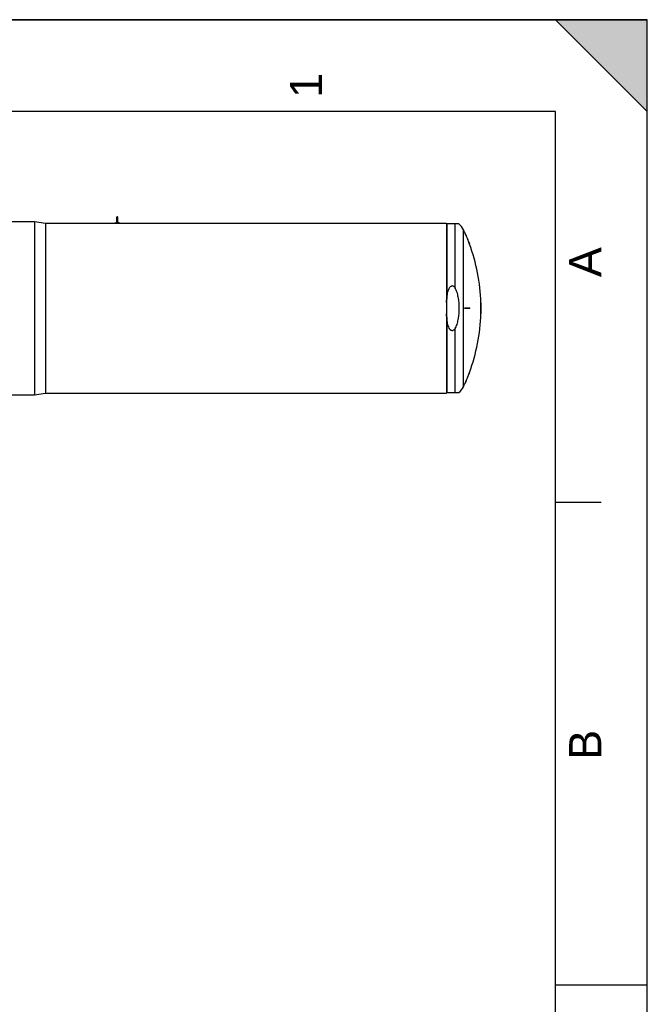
# Model space of a CAD drawing. Header units: millimetres. Extents: x 0 to 297, y 0 to 210.
# Tile 18 of 18: x 229 to 297, y 103 to 210. Entities that reach past the tile are written whole.
import ezdxf

# ---------------------------------------------------------------- set-up
doc = ezdxf.new("R2010")
doc.units = ezdxf.units.MM
doc.header["$LTSCALE"] = 16.335
doc.layers.get('0').update_dxf_attribs({"linetype": 'CONTINUOUS'})
doc.layers.add('AXES_REF', color=7, linetype='CONTINUOUS')
doc.layers.add('SURFACES', color=7, linetype='CONTINUOUS')
doc.styles.add('TEXTSTYLE_2', font='arial.ttf')

# ---------------------------------------------------------------- blocks, each defined once
blk = doc.blocks.new('MARGEA4_BL0', base_point=(148.51, 105.01))
at = {"color": 7, "linetype": 'Continuous'}
for p, q in [((297.01, 210.01), (0.01, 210.01)), ((287.01, 210.01), (297.01, 200.01)), ((297.01, 210.01), (287.01, 210.01)), ((297.01, 200.01), (287.01, 210.01)), ((297.01, 0.01), (297.01, 210.01)), ((297.01, 200.01), (297.01, 210.01)), ((297.01, 0.01), (297.01, 210.01)), ((287.01, 200.01), (10.01, 200.01)), ((287.01, 10.01), (287.01, 200.01)), ((292.01, 157.51), (287.01, 157.51)), ((297.01, 105.01), (287.01, 105.01))]:
    blk.add_line(p, q, dxfattribs=at)
blk.add_solid([(287.01, 210.01), (297.01, 200.01), (297.01, 210.01)], dxfattribs=at)
at = {"color": 5, "linetype": 'Continuous', "style": 'TEXTSTYLE_2', "oblique": 0}
for s, p in [('1', (261.64, 201.51)), ('A', (292.01, 182.01)), ('B', (292.01, 129.51))]:
    blk.add_text(s, height=3.5, rotation=90, dxfattribs=at).set_placement(p)

msp = doc.modelspace()

# ---------------------------------------------------------------- linework, layer by layer
at = {"color": 7, "linetype": 'Continuous'}
for p, q in [((0, 210), (297, 210)), ((297, 0), (297, 210)), ((297.01, 0.01), (297.01, 200.01)), ((239.31, 187.97), (239.31, 188.52)), ((239.41, 187.97), (239.41, 188.52)), ((231.56, 187.89), (275.16, 187.89)), ((239.08, 187.92), (239.63, 187.92)), ((239.08, 187.89), (239.08, 187.92)), ((239.63, 187.89), (239.63, 187.92)), ((275.16, 187.89), (275.16, 169.38)), ((276.52, 187.81), (275.19, 187.81)), ((277.21, 186.81), (277.18, 186.81)), ((277.7, 185.61), (277.67, 185.61)), ((278.93, 179.23), (278.91, 179.23)), ((277.18, 178.67), (277.7, 178.67)), ((277.7, 178.59), (277.18, 178.59)), ((278.91, 178.67), (278.94, 178.67)), ((278.94, 178.59), (278.91, 178.59)), ((278.93, 178.03), (278.91, 178.03)), ((277.7, 171.65), (277.67, 171.65)), ((277.21, 170.45), (277.18, 170.45)), ((231.56, 169.38), (275.16, 169.38)), ((275.19, 169.45), (276.52, 169.45))]:
    msp.add_line(p, q, dxfattribs=at)
at = {"color": 9, "linetype": 'Continuous'}
for p, q in [((275.19, 187.81), (275.19, 179.6)), ((276.13, 180.77), (276.13, 187.81)), ((275.19, 177.67), (275.19, 169.45)), ((276.13, 169.45), (276.13, 176.49))]:
    msp.add_line(p, q, dxfattribs=at)
at = {"color": 7, "linetype": 'Continuous'}
for centre, radius, start, end in [((239.36, 188.52), 0.05, 0, 180), ((239.36, 187.8), 0.2, 104.4809, 144.5496), ((239.36, 187.8), 0.2, 35.4504, 75.5191), ((258.78, 178.63), 20.14, 20.2792, 23.9652), ((258.78, 178.63), 20.16, 20.254, 23.9349), ((258.78, 178.63), 20.14, 0.1138, 1.7073), ((258.78, 178.63), 20.16, 0.1137, 1.7052), ((258.78, 178.63), 18.4, 359.8755, 0.1245), ((258.78, 178.63), 18.43, 359.8756, 0.1244), ((258.78, 178.63), 18.92, 359.8788, 0.1212), ((258.78, 178.63), 20.13, 359.8861, 0.1139), ((258.78, 178.63), 20.14, 358.2927, 359.8862), ((258.78, 178.63), 20.15, 359.8863, 0.1137), ((258.78, 178.63), 20.16, 358.2948, 359.8863), ((258.78, 178.63), 20.14, 336.0348, 339.7208), ((258.78, 178.63), 20.16, 336.0651, 339.746)]:
    msp.add_arc(centre, radius, start, end, dxfattribs=at)
for points, knots in [([(239.36, 187.94), (239.34, 187.94), (239.32, 187.94), (239.31, 187.96), (239.31, 187.97)], [0, 0, 0, 0, 0.606651, 1, 1, 1, 1]), ([(239.41, 187.97), (239.41, 187.96), (239.39, 187.94), (239.37, 187.94), (239.36, 187.94)], [0, 0, 0, 0, 0.393217, 1, 1, 1, 1]), ([(275.19, 179.6), (275.21, 179.78), (275.24, 180.05), (275.32, 180.4), (275.4, 180.66), (275.5, 180.87), (275.61, 181.01), (275.71, 181.07), (275.8, 181.09), (275.89, 181.07), (275.98, 181), (276.07, 180.89), (276.11, 180.81), (276.13, 180.77)], [0, 0, 0, 0, 0.250391, 0.375603, 0.500775, 0.625756, 0.688244, 0.750356, 0.781544, 0.812739, 0.87492, 0.937423, 1, 1, 1, 1]), ([(276.13, 180.77), (276.21, 180.61), (276.33, 180.26), (276.48, 179.55), (276.52, 179), (276.52, 178.63)], [0, 0, 0, 0, 0.249926, 0.500034, 1, 1, 1, 1]), ([(276.52, 178.63), (276.52, 178.27), (276.48, 177.72), (276.33, 177), (276.21, 176.66), (276.13, 176.49)], [0, 0, 0, 0, 0.499966, 0.750074, 1, 1, 1, 1]), ([(276.13, 176.49), (276.11, 176.45), (276.07, 176.37), (275.98, 176.26), (275.89, 176.19), (275.8, 176.18), (275.71, 176.19), (275.61, 176.25), (275.5, 176.39), (275.4, 176.6), (275.32, 176.86), (275.24, 177.22), (275.21, 177.49), (275.19, 177.67)], [0, 0, 0, 0, 0.062577, 0.12508, 0.187261, 0.218456, 0.249644, 0.311756, 0.374244, 0.499225, 0.624397, 0.749609, 1, 1, 1, 1])]:
    msp.add_open_spline(points, degree=3, knots=knots, dxfattribs=at)
for points in [[(275.16, 179.24), (275.17, 179.36), (275.18, 179.48), (275.19, 179.6)], [(275.19, 177.67), (275.18, 177.79), (275.17, 177.91), (275.16, 178.03)]]:
    msp.add_open_spline(points, degree=3, dxfattribs=at)
at = {"layer": 'AXES_REF', "color": 7, "linetype": 'Continuous'}
for p, q in [((224.76, 188.06), (230.36, 188.06)), ((230.36, 188.06), (230.36, 169.21)), ((230.36, 188.06), (231.56, 187.89)), ((231.56, 187.89), (231.56, 169.38)), ((230.36, 169.21), (231.56, 169.38)), ((224.76, 169.21), (230.36, 169.21))]:
    msp.add_line(p, q, dxfattribs=at)
at = {"layer": 'AXES_REF', "color": 9, "linetype": 'Continuous'}
msp.add_line((277.02, 170.09), (277.02, 187.17), dxfattribs=at)
at = {"layer": 'AXES_REF', "color": 7, "linetype": 'Continuous'}
for centre, radius, start, end in [((275.35, 186.39), 1.84, 25.0919, 50.5103), ((258.78, 178.63), 20.14, 23.9651, 25.0919), ((258.78, 178.63), 20.14, 1.7073, 20.2792), ((258.78, 178.63), 20.14, 339.7208, 358.2927), ((258.78, 178.63), 20.14, 334.9081, 336.0349), ((275.35, 170.87), 1.84, 309.4897, 334.9081)]:
    msp.add_arc(centre, radius, start, end, dxfattribs=at)
at = {"layer": 'SURFACES', "color": 7, "linetype": 'Continuous'}
msp.add_arc((258.78, 178.63), 20.16, 359.8863, 0.1137, dxfattribs=at)

# ---------------------------------------------------------------- block references
at = {"color": 2, "linetype": 'Continuous'}
msp.add_blockref('MARGEA4_BL0', (148.51, 105.01), dxfattribs=at)

doc.saveas('drawing.dxf')
